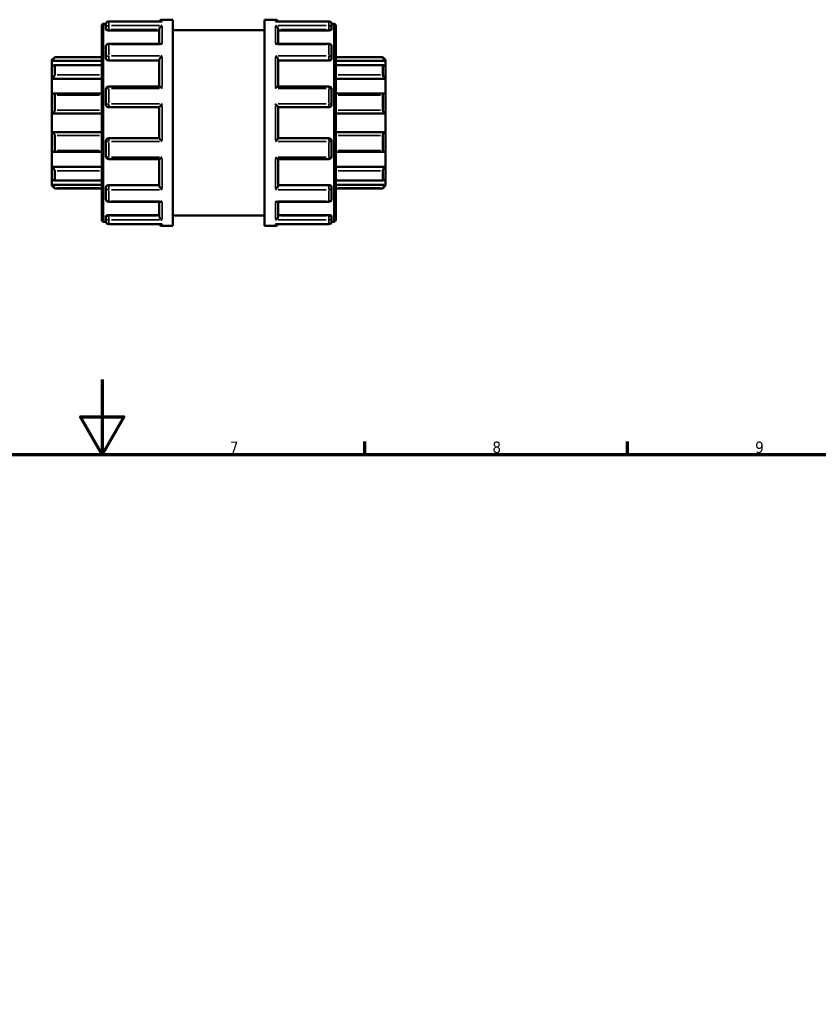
# Model space of a CAD drawing. Header units: millimetres. Extents: x 0 to 901, y -367 to 692.
# Tile 8 of 11: x 399 to 612, y 427 to 690. Entities that reach past the tile are written whole.
import ezdxf

# ---------------------------------------------------------------- set-up
doc = ezdxf.new("R2010")
doc.units = ezdxf.units.MM
for name, color, linetype, lineweight in [('Border (ANSI)', 7, 'Continuous', 70), ('Visible (ANSI)', 7, 'Continuous', 50), ('Visible Narrow (ANSI)', 7, 'Continuous', 35)]:
    doc.layers.add(name, color=color, linetype=linetype, lineweight=lineweight)
doc.styles.add('Note Text (ANSI)', font='tahoma.ttf')

# ---------------------------------------------------------------- blocks, each defined once
blk = doc.blocks.new('Borders Default Border')
at = {"layer": 'Border (ANSI)'}
for p, q in [((490.58, 574), (490.58, 577.45)), ((560.67, 574), (560.67, 577.45))]:
    blk.add_line(p, q, dxfattribs=at)
at = {"layer": 'Border (ANSI)', "flags": 128}
for points in [[(420.5, 594), (420.5, 574), (414.73, 584), (426.27, 584), (420.5, 574)], [(20, 20), (20, 574), (821, 574), (821, 20), (20, 20)]]:
    blk.add_lwpolyline(points, dxfattribs=at)
at = {"layer": 'Border (ANSI)', "char_height": 3.05, "attachment_point": 7, "style": 'Note Text (ANSI)'}
for s, insert in [('7', (454.6, 574.4)), ('8', (524.63, 574.33)), ('9', (594.7, 574.34))]:
    blk.add_mtext(s, dxfattribs=dict(at, insert=insert))

msp = doc.modelspace()

# ---------------------------------------------------------------- linework, layer by layer
at = {"layer": 'Visible (ANSI)'}
for p, q in [((420.423, 636.582), (420.423, 688.382)), ((420.923, 688.882), (421.53, 688.882)), ((421.523, 687.698), (421.523, 688.784)), ((436.388, 689.534), (422.273, 689.534)), ((436.523, 689.982), (439.423, 689.982)), ((439.423, 634.982), (439.423, 689.982)), ((463.823, 634.982), (463.823, 689.982)), ((463.823, 689.982), (466.723, 689.982)), ((480.973, 689.534), (466.858, 689.534)), ((481.717, 688.882), (482.323, 688.882)), ((481.723, 688.784), (481.723, 687.698)), ((482.823, 688.382), (482.823, 636.582)), ((421.523, 687.698), (421.523, 687.39)), ((422.273, 687.127), (435.773, 687.127)), ((435.773, 683.573), (435.773, 687.438)), ((439.423, 687.232), (463.823, 687.232)), ((467.473, 683.573), (467.473, 687.438)), ((480.973, 687.127), (467.473, 687.127)), ((481.723, 687.39), (481.723, 687.698)), ((436.041, 683.573), (422.273, 683.573)), ((480.973, 683.573), (467.205, 683.573)), ((421.523, 679.855), (421.523, 682.823)), ((481.723, 682.823), (481.723, 679.855)), ((407.123, 679.232), (407.873, 679.982)), ((407.123, 679.007), (407.123, 679.232)), ((407.123, 679.007), (420.423, 679.007)), ((407.123, 677.462), (407.123, 679.007)), ((420.423, 677.861), (407.782, 677.861)), ((407.873, 679.982), (407.873, 679.857)), ((407.873, 679.982), (420.423, 679.982)), ((407.873, 677.766), (407.873, 675.312)), ((421.523, 679.855), (421.523, 679.677)), ((422.273, 679.093), (435.773, 679.093)), ((435.773, 672.161), (435.773, 679.278)), ((467.473, 672.161), (467.473, 679.278)), ((480.973, 679.093), (467.473, 679.093)), ((481.723, 679.677), (481.723, 679.855)), ((482.823, 679.982), (495.373, 679.982)), ((496.123, 679.007), (482.823, 679.007)), ((495.464, 677.861), (482.823, 677.861)), ((495.373, 679.857), (495.373, 679.982)), ((496.123, 679.232), (495.373, 679.982)), ((495.373, 675.312), (495.373, 677.766)), ((496.123, 679.232), (496.123, 679.007)), ((496.123, 679.007), (496.123, 677.462)), ((407.123, 674.24), (407.123, 677.462)), ((496.123, 677.462), (496.123, 674.24)), ((407.123, 674.24), (420.423, 674.24)), ((407.123, 670.195), (407.123, 674.24)), ((496.123, 674.24), (482.823, 674.24)), ((496.123, 674.24), (496.123, 670.195)), ((407.123, 664.982), (407.123, 670.195)), ((420.423, 670.272), (407.452, 670.272)), ((407.873, 669.837), (407.873, 665.866)), ((421.523, 667.357), (421.523, 671.411)), ((435.82, 672.161), (422.273, 672.161)), ((480.973, 672.161), (467.427, 672.161)), ((481.723, 671.411), (481.723, 667.357)), ((495.794, 670.272), (482.823, 670.272)), ((495.373, 665.866), (495.373, 669.837)), ((496.123, 670.195), (496.123, 664.982)), ((407.123, 664.982), (420.423, 664.982)), ((407.123, 659.982), (407.123, 664.982)), ((422.273, 666.607), (435.773, 666.607)), ((435.773, 658.347), (435.773, 666.618)), ((467.473, 658.347), (467.473, 666.618)), ((467.473, 666.607), (480.973, 666.607)), ((496.123, 664.982), (482.823, 664.982)), ((496.123, 664.982), (496.123, 659.982)), ((407.123, 654.77), (407.123, 659.982)), ((407.123, 659.982), (420.423, 659.982)), ((496.123, 659.982), (482.823, 659.982)), ((496.123, 659.982), (496.123, 654.77)), ((407.873, 659.098), (407.873, 655.128)), ((421.523, 653.553), (421.523, 657.607)), ((435.773, 658.357), (422.273, 658.357)), ((480.973, 658.357), (467.473, 658.357)), ((481.723, 657.607), (481.723, 653.553)), ((495.373, 655.128), (495.373, 659.098)), ((407.123, 650.725), (407.123, 654.77)), ((407.452, 654.693), (420.423, 654.693)), ((482.823, 654.693), (495.794, 654.693)), ((496.123, 654.77), (496.123, 650.725)), ((422.273, 652.803), (435.82, 652.803)), ((435.773, 645.687), (435.773, 652.803)), ((467.427, 652.803), (480.973, 652.803)), ((467.473, 645.687), (467.473, 652.803)), ((407.123, 647.503), (407.123, 650.725)), ((407.123, 650.725), (420.423, 650.725)), ((407.873, 649.653), (407.873, 647.199)), ((496.123, 650.725), (482.823, 650.725)), ((495.373, 647.199), (495.373, 649.653)), ((496.123, 650.725), (496.123, 647.503)), ((407.123, 645.958), (407.123, 647.503)), ((407.782, 647.104), (420.423, 647.104)), ((482.823, 647.104), (495.464, 647.104)), ((496.123, 647.503), (496.123, 645.958)), ((407.123, 645.732), (407.123, 645.958)), ((407.123, 645.958), (420.423, 645.958)), ((407.123, 645.732), (407.873, 644.982)), ((407.873, 645.107), (407.873, 644.982)), ((407.873, 644.982), (420.423, 644.982)), ((421.523, 645.287), (421.523, 645.109)), ((421.523, 642.142), (421.523, 645.109)), ((422.273, 645.872), (435.773, 645.872)), ((480.973, 645.872), (467.473, 645.872)), ((481.723, 645.109), (481.723, 645.287)), ((481.723, 645.109), (481.723, 642.142)), ((496.123, 645.958), (482.823, 645.958)), ((482.823, 644.982), (495.373, 644.982)), ((496.123, 645.732), (495.373, 644.982)), ((495.373, 644.982), (495.373, 645.107)), ((496.123, 645.958), (496.123, 645.732)), ((422.273, 641.392), (436.041, 641.392)), ((435.773, 637.527), (435.773, 641.392)), ((467.205, 641.392), (480.973, 641.392)), ((467.473, 637.527), (467.473, 641.392)), ((420.923, 636.082), (421.53, 636.082)), ((421.523, 637.575), (421.523, 637.267)), ((421.523, 636.18), (421.523, 637.267)), ((422.273, 637.838), (435.773, 637.838)), ((439.423, 637.732), (463.823, 637.732)), ((480.973, 637.838), (467.473, 637.838)), ((481.717, 636.082), (482.323, 636.082)), ((481.723, 637.267), (481.723, 637.575)), ((481.723, 637.267), (481.723, 636.18)), ((422.273, 635.43), (436.388, 635.43)), ((436.523, 634.982), (439.423, 634.982)), ((463.823, 634.982), (466.723, 634.982)), ((466.858, 635.43), (480.973, 635.43))]:
    msp.add_line(p, q, dxfattribs=at)
for centre, radius, start, end in [((420.923, 688.382), 0.5, 90, 180), ((422.273, 688.784), 0.75, 90, 180), ((436.523, 689.232), 0.75, 90, 156.25236), ((466.723, 689.232), 0.75, 23.74764, 90), ((480.973, 688.784), 0.75, 0, 90), ((482.323, 688.382), 0.5, 0, 90), ((422.273, 682.823), 0.75, 90, 180), ((480.973, 682.823), 0.75, 0, 90), ((422.273, 671.411), 0.75, 90, 180), ((480.973, 671.411), 0.75, 0, 90), ((422.273, 667.357), 0.75, 180, 270), ((480.973, 667.357), 0.75, 270, 0), ((422.273, 657.607), 0.75, 90, 180), ((480.973, 657.607), 0.75, 0, 90), ((422.273, 653.553), 0.75, 180, 270), ((480.973, 653.553), 0.75, 270, 0), ((422.273, 642.142), 0.75, 180, 270), ((480.973, 642.142), 0.75, 270, 0), ((420.923, 636.582), 0.5, 180, 270), ((422.273, 636.18), 0.75, 180, 270), ((480.973, 636.18), 0.75, 270, 0), ((482.323, 636.582), 0.5, 270, 0), ((436.523, 635.732), 0.75, 203.74764, 270), ((466.723, 635.732), 0.75, 270, 336.25236)]:
    msp.add_arc(centre, radius, start, end, dxfattribs=at)
for points, knots in [([(435.773, 687.438), (435.773, 687.504), (435.783, 687.572), (435.823, 687.717), (435.854, 687.792), (435.943, 687.954), (436.006, 688.037), (436.139, 688.178), (436.211, 688.238), (436.361, 688.337), (436.44, 688.377), (436.521, 688.404), (436.522, 688.405), (436.523, 688.405)], [0, 0, 0, 0, 0.02108542, 0.02108542, 0.04527042, 0.04527042, 0.07748769, 0.07748769, 0.10934444, 0.10934444, 0.14279911, 0.14279911, 0.1433452, 0.1433452, 0.1433452, 0.1433452]), ([(436.523, 689.522), (436.522, 689.522), (436.521, 689.522), (436.476, 689.53), (436.432, 689.534), (436.388, 689.534)], [-0.000551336, -0.000551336, -0.000551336, -0.000551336, 0, 0, 0.018669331, 0.018669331, 0.018669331, 0.018669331]), ([(466.858, 689.534), (466.815, 689.534), (466.771, 689.53), (466.726, 689.522), (466.724, 689.522), (466.723, 689.522)], [0.124308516, 0.124308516, 0.124308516, 0.124308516, 0.142799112, 0.142799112, 0.143345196, 0.143345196, 0.143345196, 0.143345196]), ([(466.723, 688.405), (466.724, 688.405), (466.726, 688.404), (466.805, 688.377), (466.883, 688.338), (467.031, 688.241), (467.101, 688.183), (467.235, 688.044), (467.299, 687.961), (467.389, 687.798), (467.422, 687.723), (467.462, 687.577), (467.473, 687.509), (467.473, 687.441), (467.473, 687.44), (467.473, 687.438)], [-0.00055134, -0.00055134, -0.00055134, -0.00055134, 0, 0, 0.03321332, 0.03321332, 0.06488875, 0.06488875, 0.09771088, 0.09771088, 0.12227924, 0.12227924, 0.14359038, 0.14359038, 0.14416557, 0.14416557, 0.14416557, 0.14416557]), ([(422.273, 687.127), (422.179, 687.127), (422.079, 687.134), (421.895, 687.161), (421.811, 687.182), (421.677, 687.229), (421.619, 687.259), (421.542, 687.324), (421.523, 687.358), (421.523, 687.39)], [0, 0, 0, 0, 0.02822168, 0.02822168, 0.05644335, 0.05644335, 0.08515688, 0.08515688, 0.11387042, 0.11387042, 0.11387042, 0.11387042]), ([(481.723, 687.39), (481.723, 687.358), (481.704, 687.324), (481.628, 687.259), (481.569, 687.229), (481.436, 687.182), (481.352, 687.161), (481.168, 687.134), (481.067, 687.127), (480.973, 687.127)], [0.11413896, 0.11413896, 0.11413896, 0.11413896, 0.1428525, 0.1428525, 0.17156603, 0.17156603, 0.1997877, 0.1997877, 0.22800938, 0.22800938, 0.22800938, 0.22800938]), ([(436.523, 683.393), (436.522, 683.394), (436.521, 683.395), (436.442, 683.447), (436.363, 683.488), (436.216, 683.547), (436.145, 683.566), (436.066, 683.573), (436.054, 683.573), (436.041, 683.573)], [-0.000551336, -0.000551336, -0.000551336, -0.000551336, 0, 0, 0.033213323, 0.033213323, 0.06488875, 0.06488875, 0.071094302, 0.071094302, 0.071094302, 0.071094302]), ([(467.205, 683.573), (467.195, 683.573), (467.184, 683.573), (467.107, 683.567), (467.036, 683.549), (466.886, 683.49), (466.806, 683.448), (466.726, 683.395), (466.724, 683.394), (466.723, 683.393)], [0.072383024, 0.072383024, 0.072383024, 0.072383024, 0.077487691, 0.077487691, 0.109344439, 0.109344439, 0.142799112, 0.142799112, 0.143345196, 0.143345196, 0.143345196, 0.143345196]), ([(435.773, 679.278), (435.773, 679.323), (435.783, 679.375), (435.823, 679.495), (435.854, 679.563), (435.943, 679.721), (436.006, 679.811), (436.139, 679.98), (436.211, 680.059), (436.361, 680.208), (436.44, 680.278), (436.521, 680.34), (436.522, 680.341), (436.523, 680.342)], [0, 0, 0, 0, 0.02108542, 0.02108542, 0.04527042, 0.04527042, 0.07748769, 0.07748769, 0.10934444, 0.10934444, 0.14279911, 0.14279911, 0.1433452, 0.1433452, 0.1433452, 0.1433452]), ([(466.723, 680.342), (466.724, 680.341), (466.726, 680.34), (466.805, 680.279), (466.883, 680.211), (467.031, 680.064), (467.101, 679.986), (467.235, 679.819), (467.299, 679.728), (467.389, 679.568), (467.422, 679.5), (467.462, 679.379), (467.473, 679.327), (467.473, 679.281), (467.473, 679.279), (467.473, 679.278)], [-0.00055134, -0.00055134, -0.00055134, -0.00055134, 0, 0, 0.03321332, 0.03321332, 0.06488875, 0.06488875, 0.09771088, 0.09771088, 0.12227924, 0.12227924, 0.14359038, 0.14359038, 0.14416557, 0.14416557, 0.14416557, 0.14416557]), ([(407.873, 679.857), (407.873, 679.851), (407.868, 679.839), (407.846, 679.804), (407.83, 679.782), (407.769, 679.702), (407.711, 679.632), (407.576, 679.478), (407.486, 679.38), (407.303, 679.187), (407.21, 679.093), (407.123, 679.007)], [0.1414236, 0.1414236, 0.1414236, 0.1414236, 0.15737325, 0.15737325, 0.1733229, 0.1733229, 0.2052222, 0.2052222, 0.2440347, 0.2440347, 0.28048328, 0.28048328, 0.28048328, 0.28048328]), ([(407.123, 677.462), (407.21, 677.538), (407.303, 677.613), (407.486, 677.743), (407.576, 677.796), (407.711, 677.853), (407.769, 677.867), (407.83, 677.854), (407.846, 677.844), (407.868, 677.813), (407.873, 677.792), (407.873, 677.766)], [0.26967106, 0.26967106, 0.26967106, 0.26967106, 0.30611964, 0.30611964, 0.34493214, 0.34493214, 0.37683144, 0.37683144, 0.39278109, 0.39278109, 0.40873074, 0.40873074, 0.40873074, 0.40873074]), ([(422.273, 679.093), (422.179, 679.093), (422.079, 679.107), (421.895, 679.167), (421.811, 679.212), (421.677, 679.316), (421.619, 679.382), (421.542, 679.527), (421.523, 679.605), (421.523, 679.677)], [0, 0, 0, 0, 0.02822168, 0.02822168, 0.05644335, 0.05644335, 0.08515688, 0.08515688, 0.11387042, 0.11387042, 0.11387042, 0.11387042]), ([(481.723, 679.677), (481.723, 679.605), (481.704, 679.527), (481.628, 679.382), (481.569, 679.316), (481.436, 679.212), (481.352, 679.167), (481.168, 679.107), (481.067, 679.093), (480.973, 679.093)], [0.11413896, 0.11413896, 0.11413896, 0.11413896, 0.1428525, 0.1428525, 0.17156603, 0.17156603, 0.1997877, 0.1997877, 0.22800938, 0.22800938, 0.22800938, 0.22800938]), ([(496.123, 679.007), (496.036, 679.093), (495.944, 679.187), (495.76, 679.38), (495.671, 679.478), (495.535, 679.632), (495.477, 679.702), (495.416, 679.782), (495.4, 679.804), (495.379, 679.839), (495.373, 679.851), (495.373, 679.857)], [0.26967106, 0.26967106, 0.26967106, 0.26967106, 0.30611964, 0.30611964, 0.34493214, 0.34493214, 0.37683144, 0.37683144, 0.39278109, 0.39278109, 0.40873074, 0.40873074, 0.40873074, 0.40873074]), ([(495.373, 677.766), (495.373, 677.792), (495.379, 677.813), (495.4, 677.844), (495.416, 677.854), (495.477, 677.867), (495.535, 677.853), (495.671, 677.796), (495.76, 677.743), (495.944, 677.613), (496.036, 677.538), (496.123, 677.462)], [0.1414236, 0.1414236, 0.1414236, 0.1414236, 0.15737325, 0.15737325, 0.1733229, 0.1733229, 0.2052222, 0.2052222, 0.2440347, 0.2440347, 0.28048328, 0.28048328, 0.28048328, 0.28048328]), ([(407.873, 675.312), (407.873, 675.276), (407.868, 675.235), (407.846, 675.148), (407.83, 675.102), (407.769, 674.959), (407.711, 674.861), (407.576, 674.668), (407.486, 674.562), (407.303, 674.38), (407.21, 674.302), (407.123, 674.24)], [0.1414236, 0.1414236, 0.1414236, 0.1414236, 0.15737325, 0.15737325, 0.1733229, 0.1733229, 0.2052222, 0.2052222, 0.2440347, 0.2440347, 0.28048328, 0.28048328, 0.28048328, 0.28048328]), ([(496.123, 674.24), (496.036, 674.302), (495.944, 674.38), (495.76, 674.562), (495.671, 674.668), (495.535, 674.861), (495.477, 674.959), (495.416, 675.102), (495.4, 675.148), (495.379, 675.235), (495.373, 675.276), (495.373, 675.312)], [0.26967106, 0.26967106, 0.26967106, 0.26967106, 0.30611964, 0.30611964, 0.34493214, 0.34493214, 0.37683144, 0.37683144, 0.39278109, 0.39278109, 0.40873074, 0.40873074, 0.40873074, 0.40873074]), ([(407.123, 670.195), (407.21, 670.233), (407.303, 670.26), (407.486, 670.278), (407.576, 670.266), (407.711, 670.203), (407.769, 670.156), (407.83, 670.055), (407.846, 670.016), (407.868, 669.931), (407.873, 669.885), (407.873, 669.837)], [0.26967106, 0.26967106, 0.26967106, 0.26967106, 0.30611964, 0.30611964, 0.34493214, 0.34493214, 0.37683144, 0.37683144, 0.39278109, 0.39278109, 0.40873074, 0.40873074, 0.40873074, 0.40873074]), ([(436.523, 671.662), (436.522, 671.663), (436.521, 671.664), (436.442, 671.74), (436.363, 671.81), (436.216, 671.934), (436.145, 671.989), (436.011, 672.083), (435.948, 672.12), (435.866, 672.155), (435.84, 672.161), (435.82, 672.161)], [-0.00055134, -0.00055134, -0.00055134, -0.00055134, 0, 0, 0.03321332, 0.03321332, 0.06488875, 0.06488875, 0.09771088, 0.09771088, 0.11665802, 0.11665802, 0.11665802, 0.11665802]), ([(467.427, 672.161), (467.407, 672.161), (467.383, 672.155), (467.303, 672.123), (467.241, 672.086), (467.107, 671.994), (467.036, 671.938), (466.886, 671.812), (466.806, 671.741), (466.726, 671.664), (466.724, 671.663), (466.723, 671.662)], [0.02725062, 0.02725062, 0.02725062, 0.02725062, 0.04527042, 0.04527042, 0.07748769, 0.07748769, 0.10934444, 0.10934444, 0.14279911, 0.14279911, 0.1433452, 0.1433452, 0.1433452, 0.1433452]), ([(495.373, 669.837), (495.373, 669.885), (495.379, 669.931), (495.4, 670.016), (495.416, 670.055), (495.477, 670.156), (495.535, 670.203), (495.671, 670.266), (495.76, 670.278), (495.944, 670.26), (496.036, 670.233), (496.123, 670.195)], [0.1414236, 0.1414236, 0.1414236, 0.1414236, 0.15737325, 0.15737325, 0.1733229, 0.1733229, 0.2052222, 0.2052222, 0.2440347, 0.2440347, 0.28048328, 0.28048328, 0.28048328, 0.28048328]), ([(435.773, 666.618), (435.773, 666.63), (435.783, 666.651), (435.823, 666.714), (435.854, 666.757), (435.943, 666.869), (436.006, 666.942), (436.139, 667.093), (436.211, 667.171), (436.361, 667.33), (436.44, 667.411), (436.521, 667.491), (436.522, 667.493), (436.523, 667.494)], [0, 0, 0, 0, 0.02108542, 0.02108542, 0.04527042, 0.04527042, 0.07748769, 0.07748769, 0.10934444, 0.10934444, 0.14279911, 0.14279911, 0.1433452, 0.1433452, 0.1433452, 0.1433452]), ([(466.723, 667.494), (466.724, 667.493), (466.726, 667.491), (466.805, 667.413), (466.883, 667.332), (467.031, 667.176), (467.101, 667.099), (467.235, 666.949), (467.299, 666.875), (467.389, 666.761), (467.422, 666.717), (467.462, 666.653), (467.473, 666.631), (467.473, 666.619), (467.473, 666.618), (467.473, 666.618)], [-0.00055134, -0.00055134, -0.00055134, -0.00055134, 0, 0, 0.03321332, 0.03321332, 0.06488875, 0.06488875, 0.09771088, 0.09771088, 0.12227924, 0.12227924, 0.14359038, 0.14359038, 0.14416557, 0.14416557, 0.14416557, 0.14416557]), ([(407.873, 665.866), (407.873, 665.814), (407.868, 665.76), (407.846, 665.654), (407.83, 665.602), (407.769, 665.451), (407.711, 665.361), (407.576, 665.203), (407.486, 665.13), (407.303, 665.029), (407.21, 664.997), (407.123, 664.982)], [0.1414236, 0.1414236, 0.1414236, 0.1414236, 0.15737325, 0.15737325, 0.1733229, 0.1733229, 0.2052222, 0.2052222, 0.2440347, 0.2440347, 0.28048328, 0.28048328, 0.28048328, 0.28048328]), ([(496.123, 664.982), (496.036, 664.997), (495.944, 665.029), (495.76, 665.13), (495.671, 665.203), (495.535, 665.361), (495.477, 665.451), (495.416, 665.602), (495.4, 665.654), (495.379, 665.76), (495.373, 665.814), (495.373, 665.866)], [0.26967106, 0.26967106, 0.26967106, 0.26967106, 0.30611964, 0.30611964, 0.34493214, 0.34493214, 0.37683144, 0.37683144, 0.39278109, 0.39278109, 0.40873074, 0.40873074, 0.40873074, 0.40873074]), ([(407.123, 659.982), (407.21, 659.967), (407.303, 659.936), (407.486, 659.834), (407.576, 659.762), (407.711, 659.604), (407.769, 659.513), (407.83, 659.363), (407.846, 659.311), (407.868, 659.204), (407.873, 659.151), (407.873, 659.098)], [0.26967106, 0.26967106, 0.26967106, 0.26967106, 0.30611964, 0.30611964, 0.34493214, 0.34493214, 0.37683144, 0.37683144, 0.39278109, 0.39278109, 0.40873074, 0.40873074, 0.40873074, 0.40873074]), ([(495.373, 659.098), (495.373, 659.151), (495.379, 659.204), (495.4, 659.311), (495.416, 659.363), (495.477, 659.513), (495.535, 659.604), (495.671, 659.762), (495.76, 659.834), (495.944, 659.936), (496.036, 659.967), (496.123, 659.982)], [0.1414236, 0.1414236, 0.1414236, 0.1414236, 0.15737325, 0.15737325, 0.1733229, 0.1733229, 0.2052222, 0.2052222, 0.2440347, 0.2440347, 0.28048328, 0.28048328, 0.28048328, 0.28048328]), ([(436.523, 657.471), (436.522, 657.472), (436.521, 657.473), (436.442, 657.552), (436.363, 657.632), (436.216, 657.788), (436.145, 657.865), (436.011, 658.016), (435.948, 658.09), (435.857, 658.204), (435.825, 658.248), (435.784, 658.311), (435.774, 658.333), (435.773, 658.346), (435.773, 658.346), (435.773, 658.347)], [-0.00055134, -0.00055134, -0.00055134, -0.00055134, 0, 0, 0.03321332, 0.03321332, 0.06488875, 0.06488875, 0.09771088, 0.09771088, 0.12227924, 0.12227924, 0.14359038, 0.14359038, 0.14416557, 0.14416557, 0.14416557, 0.14416557]), ([(467.473, 658.347), (467.473, 658.335), (467.463, 658.313), (467.424, 658.251), (467.392, 658.208), (467.303, 658.096), (467.241, 658.022), (467.107, 657.872), (467.036, 657.794), (466.886, 657.635), (466.806, 657.553), (466.726, 657.473), (466.724, 657.472), (466.723, 657.471)], [0, 0, 0, 0, 0.02108542, 0.02108542, 0.04527042, 0.04527042, 0.07748769, 0.07748769, 0.10934444, 0.10934444, 0.14279911, 0.14279911, 0.1433452, 0.1433452, 0.1433452, 0.1433452]), ([(407.873, 655.128), (407.873, 655.08), (407.868, 655.033), (407.846, 654.949), (407.83, 654.91), (407.769, 654.809), (407.711, 654.762), (407.576, 654.699), (407.486, 654.687), (407.303, 654.704), (407.21, 654.732), (407.123, 654.77)], [0.1414236, 0.1414236, 0.1414236, 0.1414236, 0.15737325, 0.15737325, 0.1733229, 0.1733229, 0.2052222, 0.2052222, 0.2440347, 0.2440347, 0.28048328, 0.28048328, 0.28048328, 0.28048328]), ([(496.123, 654.77), (496.036, 654.732), (495.944, 654.704), (495.76, 654.687), (495.671, 654.699), (495.535, 654.762), (495.477, 654.809), (495.416, 654.91), (495.4, 654.949), (495.379, 655.033), (495.373, 655.08), (495.373, 655.128)], [0.26967106, 0.26967106, 0.26967106, 0.26967106, 0.30611964, 0.30611964, 0.34493214, 0.34493214, 0.37683144, 0.37683144, 0.39278109, 0.39278109, 0.40873074, 0.40873074, 0.40873074, 0.40873074]), ([(435.82, 652.803), (435.839, 652.803), (435.864, 652.81), (435.943, 652.842), (436.006, 652.879), (436.139, 652.971), (436.211, 653.026), (436.361, 653.152), (436.44, 653.224), (436.521, 653.3), (436.522, 653.302), (436.523, 653.303)], [0.02725062, 0.02725062, 0.02725062, 0.02725062, 0.04527042, 0.04527042, 0.07748769, 0.07748769, 0.10934444, 0.10934444, 0.14279911, 0.14279911, 0.1433452, 0.1433452, 0.1433452, 0.1433452]), ([(466.723, 653.303), (466.724, 653.302), (466.726, 653.3), (466.805, 653.225), (466.883, 653.155), (467.031, 653.03), (467.101, 652.975), (467.235, 652.882), (467.299, 652.844), (467.38, 652.81), (467.407, 652.803), (467.427, 652.803)], [-0.00055134, -0.00055134, -0.00055134, -0.00055134, 0, 0, 0.03321332, 0.03321332, 0.06488875, 0.06488875, 0.09771088, 0.09771088, 0.11665802, 0.11665802, 0.11665802, 0.11665802]), ([(407.123, 650.725), (407.21, 650.662), (407.303, 650.584), (407.486, 650.402), (407.576, 650.297), (407.711, 650.104), (407.769, 650.005), (407.83, 649.863), (407.846, 649.817), (407.868, 649.729), (407.873, 649.689), (407.873, 649.653)], [0.26967106, 0.26967106, 0.26967106, 0.26967106, 0.30611964, 0.30611964, 0.34493214, 0.34493214, 0.37683144, 0.37683144, 0.39278109, 0.39278109, 0.40873074, 0.40873074, 0.40873074, 0.40873074]), ([(495.373, 649.653), (495.373, 649.689), (495.379, 649.729), (495.4, 649.817), (495.416, 649.863), (495.477, 650.005), (495.535, 650.104), (495.671, 650.297), (495.76, 650.402), (495.944, 650.584), (496.036, 650.662), (496.123, 650.725)], [0.1414236, 0.1414236, 0.1414236, 0.1414236, 0.15737325, 0.15737325, 0.1733229, 0.1733229, 0.2052222, 0.2052222, 0.2440347, 0.2440347, 0.28048328, 0.28048328, 0.28048328, 0.28048328]), ([(407.873, 647.199), (407.873, 647.173), (407.868, 647.152), (407.846, 647.121), (407.83, 647.111), (407.769, 647.098), (407.711, 647.111), (407.576, 647.168), (407.486, 647.221), (407.303, 647.351), (407.21, 647.426), (407.123, 647.503)], [0.1414236, 0.1414236, 0.1414236, 0.1414236, 0.15737325, 0.15737325, 0.1733229, 0.1733229, 0.2052222, 0.2052222, 0.2440347, 0.2440347, 0.28048328, 0.28048328, 0.28048328, 0.28048328]), ([(496.123, 647.503), (496.036, 647.426), (495.944, 647.351), (495.76, 647.221), (495.671, 647.168), (495.535, 647.111), (495.477, 647.098), (495.416, 647.111), (495.4, 647.121), (495.379, 647.152), (495.373, 647.173), (495.373, 647.199)], [0.26967106, 0.26967106, 0.26967106, 0.26967106, 0.30611964, 0.30611964, 0.34493214, 0.34493214, 0.37683144, 0.37683144, 0.39278109, 0.39278109, 0.40873074, 0.40873074, 0.40873074, 0.40873074]), ([(407.123, 645.958), (407.21, 645.872), (407.303, 645.777), (407.486, 645.585), (407.576, 645.487), (407.711, 645.332), (407.769, 645.263), (407.83, 645.183), (407.846, 645.16), (407.868, 645.126), (407.873, 645.114), (407.873, 645.107)], [0.26967106, 0.26967106, 0.26967106, 0.26967106, 0.30611964, 0.30611964, 0.34493214, 0.34493214, 0.37683144, 0.37683144, 0.39278109, 0.39278109, 0.40873074, 0.40873074, 0.40873074, 0.40873074]), ([(421.523, 645.287), (421.523, 645.36), (421.542, 645.438), (421.619, 645.582), (421.677, 645.648), (421.811, 645.752), (421.895, 645.797), (422.079, 645.857), (422.179, 645.872), (422.273, 645.872)], [-0.11387042, -0.11387042, -0.11387042, -0.11387042, -0.08515688, -0.08515688, -0.05644335, -0.05644335, -0.02822168, -0.02822168, 0, 0, 0, 0]), ([(436.523, 644.622), (436.522, 644.623), (436.521, 644.624), (436.442, 644.686), (436.363, 644.754), (436.216, 644.9), (436.145, 644.978), (436.011, 645.146), (435.948, 645.237), (435.857, 645.396), (435.825, 645.465), (435.784, 645.586), (435.774, 645.638), (435.773, 645.684), (435.773, 645.685), (435.773, 645.687)], [-0.00055134, -0.00055134, -0.00055134, -0.00055134, 0, 0, 0.03321332, 0.03321332, 0.06488875, 0.06488875, 0.09771088, 0.09771088, 0.12227924, 0.12227924, 0.14359038, 0.14359038, 0.14416557, 0.14416557, 0.14416557, 0.14416557]), ([(467.473, 645.687), (467.473, 645.642), (467.463, 645.59), (467.424, 645.47), (467.392, 645.402), (467.303, 645.244), (467.241, 645.153), (467.107, 644.985), (467.036, 644.906), (466.886, 644.756), (466.806, 644.687), (466.726, 644.624), (466.724, 644.623), (466.723, 644.622)], [0, 0, 0, 0, 0.02108542, 0.02108542, 0.04527042, 0.04527042, 0.07748769, 0.07748769, 0.10934444, 0.10934444, 0.14279911, 0.14279911, 0.1433452, 0.1433452, 0.1433452, 0.1433452]), ([(480.973, 645.872), (481.067, 645.872), (481.168, 645.857), (481.352, 645.797), (481.436, 645.752), (481.569, 645.648), (481.628, 645.582), (481.704, 645.438), (481.723, 645.36), (481.723, 645.287)], [0.22800938, 0.22800938, 0.22800938, 0.22800938, 0.25623106, 0.25623106, 0.28445273, 0.28445273, 0.31316626, 0.31316626, 0.34187979, 0.34187979, 0.34187979, 0.34187979]), ([(495.373, 645.107), (495.373, 645.114), (495.379, 645.126), (495.4, 645.16), (495.416, 645.183), (495.477, 645.263), (495.535, 645.332), (495.671, 645.487), (495.76, 645.585), (495.944, 645.777), (496.036, 645.872), (496.123, 645.958)], [0.1414236, 0.1414236, 0.1414236, 0.1414236, 0.15737325, 0.15737325, 0.1733229, 0.1733229, 0.2052222, 0.2052222, 0.2440347, 0.2440347, 0.28048328, 0.28048328, 0.28048328, 0.28048328]), ([(436.041, 641.392), (436.052, 641.392), (436.062, 641.392), (436.139, 641.397), (436.211, 641.416), (436.361, 641.475), (436.44, 641.517), (436.521, 641.57), (436.522, 641.57), (436.523, 641.571)], [0.072383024, 0.072383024, 0.072383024, 0.072383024, 0.077487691, 0.077487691, 0.109344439, 0.109344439, 0.142799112, 0.142799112, 0.143345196, 0.143345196, 0.143345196, 0.143345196]), ([(466.723, 641.571), (466.724, 641.57), (466.726, 641.57), (466.805, 641.518), (466.883, 641.476), (467.031, 641.417), (467.101, 641.399), (467.18, 641.392), (467.193, 641.392), (467.205, 641.392)], [-0.000551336, -0.000551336, -0.000551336, -0.000551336, 0, 0, 0.033213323, 0.033213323, 0.06488875, 0.06488875, 0.071094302, 0.071094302, 0.071094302, 0.071094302]), ([(421.523, 637.575), (421.523, 637.607), (421.542, 637.641), (421.619, 637.705), (421.677, 637.735), (421.811, 637.783), (421.895, 637.803), (422.079, 637.831), (422.179, 637.838), (422.273, 637.838)], [-0.11387042, -0.11387042, -0.11387042, -0.11387042, -0.08515688, -0.08515688, -0.05644335, -0.05644335, -0.02822168, -0.02822168, 0, 0, 0, 0]), ([(436.523, 636.56), (436.522, 636.56), (436.521, 636.56), (436.442, 636.588), (436.363, 636.626), (436.216, 636.723), (436.145, 636.782), (436.011, 636.921), (435.948, 637.004), (435.857, 637.167), (435.825, 637.242), (435.784, 637.387), (435.774, 637.455), (435.773, 637.523), (435.773, 637.525), (435.773, 637.527)], [-0.00055134, -0.00055134, -0.00055134, -0.00055134, 0, 0, 0.03321332, 0.03321332, 0.06488875, 0.06488875, 0.09771088, 0.09771088, 0.12227924, 0.12227924, 0.14359038, 0.14359038, 0.14416557, 0.14416557, 0.14416557, 0.14416557]), ([(467.473, 637.527), (467.473, 637.461), (467.463, 637.393), (467.424, 637.248), (467.392, 637.173), (467.303, 637.011), (467.241, 636.928), (467.107, 636.787), (467.036, 636.727), (466.886, 636.627), (466.806, 636.588), (466.726, 636.56), (466.724, 636.56), (466.723, 636.56)], [0, 0, 0, 0, 0.02108542, 0.02108542, 0.04527042, 0.04527042, 0.07748769, 0.07748769, 0.10934444, 0.10934444, 0.14279911, 0.14279911, 0.1433452, 0.1433452, 0.1433452, 0.1433452]), ([(480.973, 637.838), (481.068, 637.838), (481.168, 637.831), (481.353, 637.803), (481.437, 637.782), (481.57, 637.735), (481.628, 637.705), (481.705, 637.641), (481.723, 637.607), (481.723, 637.575)], [0.22800938, 0.22800938, 0.22800938, 0.22800938, 0.25634007, 0.25634007, 0.28467077, 0.28467077, 0.31327533, 0.31327533, 0.3418799, 0.3418799, 0.3418799, 0.3418799]), ([(436.388, 635.43), (436.432, 635.43), (436.476, 635.434), (436.521, 635.442), (436.522, 635.443), (436.523, 635.443)], [0.124308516, 0.124308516, 0.124308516, 0.124308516, 0.142799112, 0.142799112, 0.143345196, 0.143345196, 0.143345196, 0.143345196]), ([(466.723, 635.443), (466.724, 635.443), (466.726, 635.442), (466.771, 635.434), (466.815, 635.43), (466.858, 635.43)], [-0.000551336, -0.000551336, -0.000551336, -0.000551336, 0, 0, 0.018669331, 0.018669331, 0.018669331, 0.018669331])]:
    msp.add_open_spline(points, degree=3, knots=knots, dxfattribs=at)
at = {"layer": 'Visible Narrow (ANSI)'}
for p, q in [((420.923, 688.557), (420.923, 636.407)), ((422.273, 689.523), (422.273, 689.534)), ((422.273, 689.482), (422.273, 688.476)), ((422.273, 687.381), (422.273, 688.38)), ((422.986, 689.522), (435.811, 689.522)), ((435.811, 688.405), (422.986, 688.405)), ((436.523, 689.981), (436.523, 689.567)), ((436.523, 688.232), (436.523, 683.717)), ((466.723, 689.567), (466.723, 689.981)), ((466.723, 683.717), (466.723, 688.232)), ((467.436, 689.522), (480.261, 689.522)), ((480.261, 688.405), (467.436, 688.405)), ((480.973, 689.534), (480.973, 689.523)), ((480.973, 688.476), (480.973, 689.482)), ((480.973, 688.38), (480.973, 687.381)), ((482.323, 636.407), (482.323, 688.557)), ((422.273, 687.137), (422.273, 687.313)), ((422.948, 687.323), (435.098, 687.323)), ((468.148, 687.323), (480.298, 687.323)), ((480.973, 687.313), (480.973, 687.137)), ((422.273, 683.41), (422.273, 683.573)), ((422.273, 683.252), (422.273, 680.506)), ((422.986, 683.393), (435.811, 683.393)), ((467.436, 683.393), (480.261, 683.393)), ((480.973, 683.573), (480.973, 683.41)), ((480.973, 680.506), (480.973, 683.252)), ((435.811, 680.342), (422.986, 680.342)), ((480.261, 680.342), (467.436, 680.342)), ((419.796, 679.857), (408.501, 679.857)), ((408.501, 677.766), (419.796, 677.766)), ((422.273, 679.241), (422.273, 680.29)), ((422.273, 679.098), (422.273, 679.2)), ((422.948, 679.206), (435.098, 679.206)), ((436.523, 679.956), (436.523, 672.135)), ((466.723, 672.135), (466.723, 679.956)), ((468.148, 679.206), (480.298, 679.206)), ((480.973, 680.29), (480.973, 679.241)), ((480.973, 679.2), (480.973, 679.098)), ((494.746, 679.857), (483.451, 679.857)), ((483.451, 677.766), (494.746, 677.766)), ((419.796, 675.312), (408.501, 675.312)), ((494.746, 675.312), (483.451, 675.312)), ((408.501, 669.837), (419.796, 669.837)), ((422.273, 671.705), (422.273, 672.16)), ((422.273, 671.458), (422.273, 667.706)), ((422.986, 671.662), (435.811, 671.662)), ((467.436, 671.662), (480.261, 671.662)), ((480.973, 672.16), (480.973, 671.705)), ((480.973, 667.706), (480.973, 671.458)), ((483.451, 669.837), (494.746, 669.837)), ((422.273, 666.61), (422.273, 667.429)), ((435.811, 667.494), (422.986, 667.494)), ((480.261, 667.494), (467.436, 667.494)), ((480.973, 667.429), (480.973, 666.61)), ((419.796, 665.866), (408.501, 665.866)), ((436.523, 666.998), (436.523, 657.967)), ((466.723, 657.967), (466.723, 666.998)), ((494.746, 665.866), (483.451, 665.866)), ((408.501, 659.098), (419.796, 659.098)), ((422.273, 657.536), (422.273, 658.354)), ((422.273, 657.258), (422.273, 653.507)), ((422.986, 657.471), (435.811, 657.471)), ((467.436, 657.471), (480.261, 657.471)), ((480.973, 658.354), (480.973, 657.536)), ((480.973, 653.507), (480.973, 657.258)), ((483.451, 659.098), (494.746, 659.098)), ((419.796, 655.128), (408.501, 655.128)), ((494.746, 655.128), (483.451, 655.128)), ((422.273, 652.805), (422.273, 653.26)), ((435.811, 653.303), (422.986, 653.303)), ((436.523, 652.829), (436.523, 645.009)), ((466.723, 645.009), (466.723, 652.829)), ((480.261, 653.303), (467.436, 653.303)), ((480.973, 653.26), (480.973, 652.805)), ((408.501, 649.653), (419.796, 649.653)), ((483.451, 649.653), (494.746, 649.653)), ((419.796, 647.199), (408.501, 647.199)), ((494.746, 647.199), (483.451, 647.199)), ((408.501, 645.107), (419.796, 645.107)), ((422.273, 645.765), (422.273, 645.866)), ((422.273, 644.674), (422.273, 645.724)), ((422.273, 644.459), (422.273, 641.712)), ((435.098, 645.759), (422.948, 645.759)), ((422.986, 644.622), (435.811, 644.622)), ((467.436, 644.622), (480.261, 644.622)), ((480.298, 645.759), (468.148, 645.759)), ((480.973, 645.866), (480.973, 645.765)), ((480.973, 645.724), (480.973, 644.674)), ((480.973, 641.712), (480.973, 644.459)), ((483.451, 645.107), (494.746, 645.107)), ((422.273, 641.392), (422.273, 641.554)), ((435.811, 641.571), (422.986, 641.571)), ((436.523, 641.248), (436.523, 636.732)), ((466.723, 636.732), (466.723, 641.248)), ((480.261, 641.571), (467.436, 641.571)), ((480.973, 641.554), (480.973, 641.392)), ((422.273, 637.651), (422.273, 637.828)), ((422.273, 636.584), (422.273, 637.583)), ((422.273, 636.488), (422.273, 635.483)), ((435.098, 637.642), (422.948, 637.642)), ((422.986, 636.56), (435.811, 636.56)), ((467.436, 636.56), (480.261, 636.56)), ((480.298, 637.642), (468.148, 637.642)), ((480.973, 637.828), (480.973, 637.651)), ((480.973, 637.583), (480.973, 636.584)), ((480.973, 635.483), (480.973, 636.488)), ((422.273, 635.43), (422.273, 635.442)), ((435.811, 635.443), (422.986, 635.443)), ((436.523, 635.398), (436.523, 634.983)), ((466.723, 634.983), (466.723, 635.398)), ((480.261, 635.443), (467.436, 635.443)), ((480.973, 635.442), (480.973, 635.43))]:
    msp.add_line(p, q, dxfattribs=at)
for centre, major_axis, ratio, start_param, end_param in [((422.273, 688.784), (-0.75, 0), 0.9832535, 4.7909288, 6.2046455), ((422.273, 687.698), (-0.75, 0), 0.942644, 4.7909288, 6.2046455), ((480.973, 688.784), (0.75, 0), 0.9832535, 0.0785398, 1.4922565), ((480.973, 687.698), (0.75, 0), 0.942644, 0.0785398, 1.4922565), ((422.273, 687.698), (-0.75, 0), 0.5, 0.0785398, 1.4922565), ((480.973, 687.698), (0.75, 0), 0.5, 4.7909288, 6.2046455), ((422.273, 682.823), (-0.75, 0), 0.760401, 4.7909288, 6.2046455), ((480.973, 682.823), (0.75, 0), 0.760401, 0.0785398, 1.4922565), ((422.273, 679.855), (-0.75, 0), 0.6494538, 4.7909288, 6.2046455), ((480.973, 679.855), (0.75, 0), 0.6494538, 0.0785398, 1.4922565), ((422.273, 679.855), (-0.75, 0), 0.8660254, 0.0785398, 1.4922565), ((480.973, 679.855), (0.75, 0), 0.8660254, 4.7909288, 6.2046455), ((422.273, 671.411), (-0.75, 0), 0.3337997, 4.7909288, 6.2046455), ((480.973, 671.411), (0.75, 0), 0.3337997, 0.0785398, 1.4922565), ((422.273, 667.357), (-0.75, 0), 0.182243, 4.7909288, 6.2046455), ((480.973, 667.357), (0.75, 0), 0.182243, 0.0785398, 1.4922565), ((422.273, 657.607), (-0.75, 0), 0.182243, 0.0785398, 1.4922565), ((480.973, 657.607), (0.75, 0), 0.182243, 4.7909288, 6.2046455), ((422.273, 653.553), (-0.75, 0), 0.3337997, 0.0785398, 1.4922565), ((480.973, 653.553), (0.75, 0), 0.3337997, 4.7909288, 6.2046455), ((422.273, 645.109), (-0.75, 0), 0.8660254, 4.7909288, 6.2046455), ((422.273, 645.109), (-0.75, 0), 0.6494538, 0.0785398, 1.4922565), ((480.973, 645.109), (0.75, 0), 0.8660254, 0.0785398, 1.4922565), ((480.973, 645.109), (0.75, 0), 0.6494538, 4.7909288, 6.2046455), ((422.273, 642.142), (-0.75, 0), 0.760401, 0.0785398, 1.4922565), ((480.973, 642.142), (0.75, 0), 0.760401, 4.7909288, 6.2046455), ((422.273, 637.267), (-0.75, 0), 0.5, 4.7909288, 6.2046455), ((422.273, 637.267), (-0.75, 0), 0.942644, 0.0785398, 1.4922565), ((422.273, 636.18), (-0.75, 0), 0.9832535, 0.0785398, 1.4922565), ((480.973, 637.267), (0.75, 0), 0.5, 0.0785398, 1.4922565), ((480.973, 637.267), (0.75, 0), 0.942644, 4.7909288, 6.2046455), ((480.973, 636.18), (0.75, 0), 0.9832535, 4.7909288, 6.2046455)]:
    msp.add_ellipse(centre, major_axis=major_axis, ratio=ratio, start_param=start_param, end_param=end_param, dxfattribs=at)

# ---------------------------------------------------------------- block references
msp.add_blockref('Borders Default Border', (0, 0))

doc.saveas('drawing.dxf')
